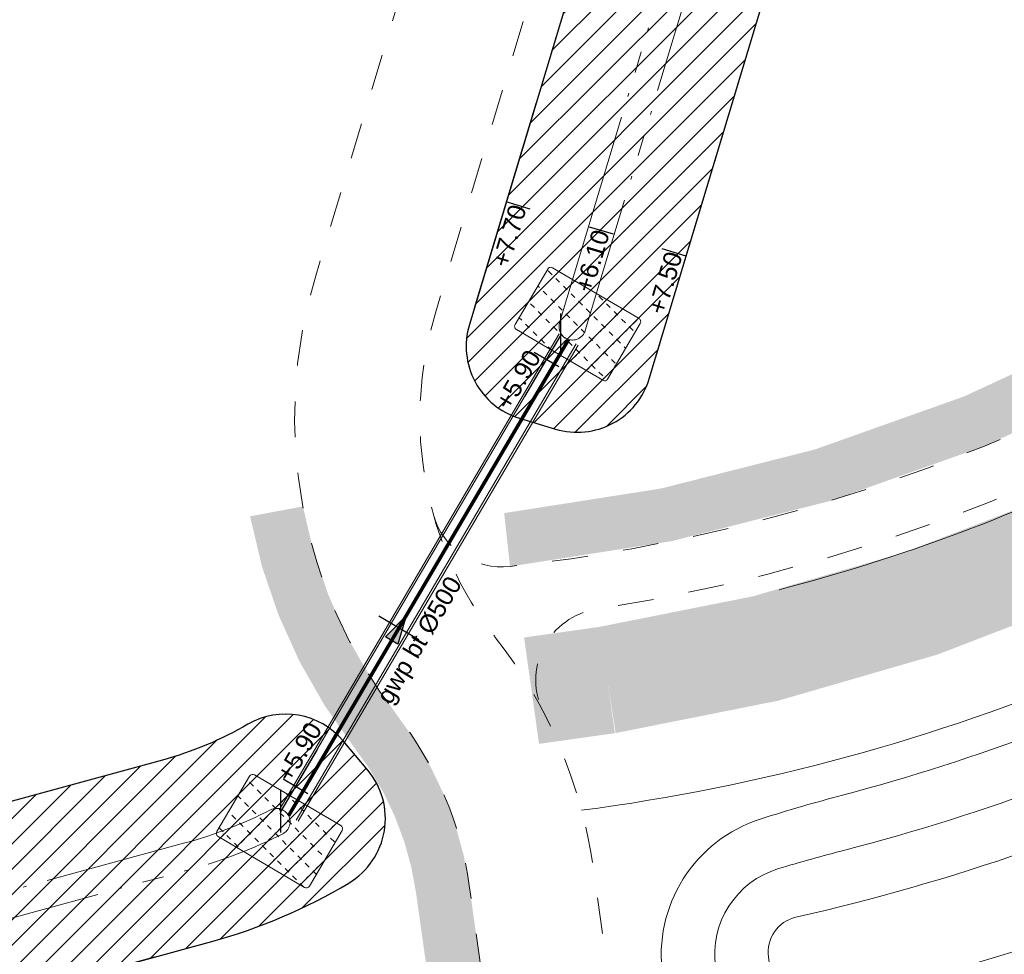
# Model space of a CAD drawing. Extents: x 98477 to 100410, y 398052 to 398969.
# Tile 164 of 256: x 98521 to 98548, y 398457 to 398483. Entities that reach past the tile are written whole.
import ezdxf
from ezdxf.enums import TextEntityAlignment as Align

# ---------------------------------------------------------------- set-up
doc = ezdxf.new("R2010")
doc.units = 0
for name, pattern in [('AL-MATERIAALS', [2, 1, -1]), ('AL-NUTSTRACE', [17, 5, -3.5, 0, -3.5, 5]), ('RI-DRAIN', [9.2, 6, -0.6, 0.1, -0.6, 0.6, -0.6, 0.1, -0.6])]:
    doc.linetypes.add(name, pattern=pattern)
for name, color, linetype, lineweight in [('N-GW-bodem A-watergang', 140, 'RI-DRAIN', 9), ('N-GW-hoogtelijn laagte NAP +6.00', 120, 'AL-HOOGTELIJN +6.00', 18), ('N-GW-hoogtelijn laagte NAP +6.50', 110, 'AL-HOOGTELIJN +6.50', 18), ('N-GW-hoogtelijn laagte NAP +7.00', 100, 'AL-HOOGTELIJN +7.00', 18), ('N-GW-hoogtelijn laagte NAP +7.50', 90, 'AL-HOOGTELIJN +7.50', 18), ('N-GW-insteek A-watergang', 160, 'RI-DRAIN', 18), ('N-IE-taludbescherming stortebed', 190, 'Continuous', 18), ('N-RI-drainageleiding', 142, 'RI-DRAIN', 25), ('N-RI-RWA b.o.b.', 162, 'Continuous', 25), ('N-RI-RWA hoofdriool buiswand', 162, 'Continuous', 13), ('N-RI-RWA strenginformatie', 162, 'Continuous', 25), ('N-RI-stroomrichting', 7, 'Continuous', 25), ('X-AL-materiaalscheiding', 1, 'AL-MATERIAALS', 18), ('X-AL-nutstrace VERWERKT', 252, 'AL-NUTSTRACE', 18), ('X-AL-planthoogte VERWERKT', 180, 'Continuous', 25), ('X-AL-rapporttekening blauw', 125, 'Continuous', 25)]:
    doc.layers.add(name, color=color, linetype=linetype, lineweight=lineweight)
for name, color, linetype, plot in [('X-AL-contourlijnen', 30, 'Continuous', False), ('X-AL-hulplijn', 30, 'Continuous', False), ('X-AL-hulplijn riolering', 30, 'Continuous', False)]:
    doc.layers.add(name, color=color, linetype=linetype, plot=plot)
doc.styles.add('CS Annotative', font='arial.ttf')
doc.styles.get("Standard").update_dxf_attribs({"font": 'txt.shx'})
doc.linetypes.add('AL-HOOGTELIJN +6.00', pattern='A,7.5,-1.5,["+6.00",Standard,S=0.9,R=0,X=-0.3,Y=-0.45],-4.5,22.5', length=36)
doc.linetypes.add('AL-HOOGTELIJN +6.50', pattern='A,7.5,-1.5,["+6.50",Standard,S=0.9,R=0,X=-0.3,Y=-0.45],-4.5,22.5', length=36)
doc.linetypes.add('AL-HOOGTELIJN +7.00', pattern='A,7.5,-1.5,["+7.00",Standard,S=0.9,R=0,X=-0.3,Y=-0.45],-4.5,22.5', length=36)
doc.linetypes.add('AL-HOOGTELIJN +7.50', pattern='A,7.5,-1.5,["+7.50",Standard,S=0.9,R=0,X=-0.3,Y=-0.45],-4.5,22.5', length=36)
pattern_1 = [(45, (0, 0), (-0.3535533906, 0.3535533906), [])]
pattern_2 = [(45, (0, 0), (-0.3535533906, 0.3535533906), [0.15, -0.15]), (135, (0, 0.1), (-0.3535533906, -0.3535533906), [0.15, -0.15])]

# ---------------------------------------------------------------- blocks, each defined once
blk = doc.blocks.new('*U441')
at = {"layer": 'X-AL-hulplijn', "flags": 128}
blk.add_lwpolyline([(-0.335, 0.101), (0.335, -0.101)], dxfattribs=at)
at = {"layer": 'X-AL-planthoogte VERWERKT', "linetype": 'Continuous', "style": 'CS Annotative'}
blk.add_attdef('HOOGTE-LINKS', text='', height=0.5, rotation=253.22, dxfattribs=at).set_placement((0, 0), align=Align.MIDDLE_RIGHT)
blk = doc.blocks.new('*U442')
at = {"layer": 'X-AL-hulplijn', "flags": 128}
blk.add_lwpolyline([(-0.335, 0.101), (0.335, -0.101)], dxfattribs=at)
at = {"layer": 'X-AL-planthoogte VERWERKT', "linetype": 'Continuous', "style": 'CS Annotative'}
blk.add_attdef('HOOGTE-LINKS', text='', height=0.5, rotation=253.22, dxfattribs=at).set_placement((0, 0), align=Align.MIDDLE_RIGHT)
blk = doc.blocks.new('*U443')
at = {"layer": 'X-AL-hulplijn', "flags": 128}
blk.add_lwpolyline([(-0.335, 0.101), (0.335, -0.101)], dxfattribs=at)
at = {"layer": 'X-AL-planthoogte VERWERKT', "linetype": 'Continuous', "style": 'CS Annotative'}
blk.add_attdef('HOOGTE-LINKS', text='', height=0.5, rotation=253.2246, dxfattribs=at).set_placement((0, 0), align=Align.MIDDLE_RIGHT)
blk = doc.blocks.new('*U541')
at = {"layer": 'N-RI-stroomrichting'}
h = blk.add_hatch(color=256, dxfattribs=at)
h.dxf.hatch_style = 1
h.paths.add_polyline_path([(1.01, 1.72), (-0.15, -2.23), (-1.88, -1.22)])
blk.add_lwpolyline([(1.01, 1.72), (-0.15, -2.23), (-1.88, -1.22)], close=True, dxfattribs=at)
at = {"layer": 'X-AL-hulplijn riolering'}
blk.add_lwpolyline([(2.8, -1.65), (-2.8, 1.65)], dxfattribs=at)
at = {"lineweight": 25, "style": 'CS Annotative'}
blk.add_attdef('Strenginformatie', text='', height=2.5, rotation=59.5385, dxfattribs=at).set_placement((2.8, -1.65), align=Align.MIDDLE_CENTER)
blk = doc.blocks.new('*U701')
at = {"layer": 'X-AL-hulplijn riolering', "flags": 128}
for points in [[(5.07, 8.62), (0, 0)], [(3.75, 2.43), (0.3, 4.46)], [(0, -3), (0, 3)]]:
    blk.add_lwpolyline(points, dxfattribs=at)
at = {"layer": 'N-RI-RWA b.o.b.', "linetype": 'Continuous', "style": 'CS Annotative'}
blk.add_attdef('B.o.b.rechts', text='', height=0.5, rotation=59.5385, dxfattribs=at).set_placement((0.06, 0.89), align=Align.MIDDLE_LEFT)
blk = doc.blocks.new('*U700')
at = {"layer": 'X-AL-hulplijn riolering', "flags": 128}
for points in [[(0, -3), (0, 3)], [(0, 0), (-5.07, -8.62)], [(-0.3, -4.46), (-3.75, -2.43)]]:
    blk.add_lwpolyline(points, dxfattribs=at)
at = {"layer": 'N-RI-RWA b.o.b.', "linetype": 'Continuous', "style": 'CS Annotative'}
blk.add_attdef('B.o.b.links', text='', height=0.5, rotation=59.5385, dxfattribs=at).set_placement((-0.75, -0.49), align=Align.MIDDLE_RIGHT)

msp = doc.modelspace()

# ---------------------------------------------------------------- hatches: boundary and pattern name
at = {"layer": 'N-IE-taludbescherming stortebed'}
h = msp.add_hatch(dxfattribs=at)
h.set_pattern_fill('CS-BOUWWEG', color=256, scale=0.5)
h.set_pattern_definition(pattern_2)
edge = h.paths.add_edge_path()
edge.add_arc((98535.649, 398475.739), 0.1, 59.5385, 149.5385)
edge.add_line((98535.563, 398475.789), (98534.65, 398474.238))
edge.add_arc((98534.736, 398474.187), 0.1, 149.5385, 239.5385)
edge.add_line((98534.686, 398474.101), (98537.099, 398472.682))
edge.add_arc((98537.15, 398472.768), 0.1, 239.5385, 329.5385)
edge.add_line((98537.236, 398472.717), (98538.149, 398474.269))
edge.add_arc((98538.062, 398474.319), 0.1, 329.5385, 419.5385)
edge.add_line((98538.113, 398474.405), (98535.7, 398475.825))
h = msp.add_hatch(dxfattribs=at)
h.set_pattern_fill('CS-BOUWWEG', color=256, scale=0.5)
h.set_pattern_definition(pattern_2)
edge = h.paths.add_edge_path()
edge.add_arc((98527.32, 398461.577), 0.1, 59.5385, 149.5385)
edge.add_line((98527.234, 398461.628), (98526.321, 398460.076))
edge.add_arc((98526.407, 398460.025), 0.1, 149.5385, 239.5385)
edge.add_line((98526.357, 398459.939), (98528.77, 398458.52))
edge.add_arc((98528.821, 398458.606), 0.1, 239.5385, 329.5385)
edge.add_line((98528.907, 398458.555), (98529.82, 398460.107))
edge.add_arc((98529.733, 398460.157), 0.1, 329.5385, 419.5385)
edge.add_line((98529.784, 398460.244), (98527.37, 398461.663))
at = {"layer": 'X-AL-rapporttekening blauw'}
h = msp.add_hatch(dxfattribs=at)
h.set_pattern_fill('ANSI31', color=256, scale=20)
h.set_pattern_definition(pattern_1)
edge = h.paths.add_edge_path()
edge.add_arc((98451.743, 398553.733), 106.35, 343.22457, 345.05669)
edge.add_line((98554.496, 398526.309), (98577.495, 398612.484))
edge.add_arc((98575.08, 398613.129), 2.5, 345.0567, 433.6)
edge.add_line((98575.786, 398615.527), (98575.546, 398615.597))
edge.add_arc((98574.84, 398613.199), 2.5, 73.6, 165.0567)
edge.add_line((98572.425, 398613.844), (98549.424, 398527.663))
edge.add_arc((98451.743, 398553.733), 101.1, 343.22457, 345.05669, ccw=False)
edge.add_line((98548.54, 398524.553), (98533.374, 398474.24))
edge.add_arc((98535.384, 398473.634), 2.1, 163.2246, 253.2246)
edge.add_line((98534.778, 398471.623), (98535.783, 398471.32))
edge.add_arc((98536.39, 398473.331), 2.1, 253.2246, 343.2246)
edge.add_line((98538.4, 398472.725), (98553.567, 398523.038))
h = msp.add_hatch(dxfattribs=at)
h.set_pattern_fill('ANSI31', color=256, scale=20)
h.set_pattern_definition(pattern_1)
edge = h.paths.add_edge_path()
edge.add_line((98524.798, 398462.075), (98479.448, 398449.729))
edge.add_arc((98480.237, 398446.834), 3, 105.2304, 188.983)
edge.add_line((98477.273, 398446.365), (98539.385, 398053.451))
edge.add_arc((98541.46, 398053.779), 2.1, 188.983, 288.983)
edge.add_line((98542.143, 398051.793), (98543.151, 398052.14))
edge.add_arc((98542.468, 398054.125), 2.1, 288.983, 368.983)
edge.add_line((98544.542, 398054.453), (98483.054, 398443.422))
edge.add_arc((98485.029, 398443.734), 2, 105.2304, 188.983, ccw=False)
edge.add_line((98484.504, 398445.664), (98526.177, 398457.01))
edge.add_arc((98522.171, 398471.724), 15.25, 285.2304, 300.915)
edge.add_arc((98528.927, 398460.442), 2.1, 300.915, 400.1042)
edge.add_line((98530.533, 398461.795), (98529.847, 398462.61))
edge.add_arc((98528.241, 398461.257), 2.1, 40.1042, 120.1097)
edge.add_arc((98522.171, 398471.724), 10, 285.2304, 300.1097, ccw=False)

# ---------------------------------------------------------------- linework, layer by layer
at = {"layer": 'N-GW-bodem A-watergang', "flags": 128}
for points in [[(98535.895, 398474.29), (98550.838, 398523.86, 0.007994), (98551.743, 398527.044), (98574.645, 398612.856, -1), (98575.37, 398612.662), (98552.467, 398526.851, -0.007994), (98551.556, 398523.644), (98536.613, 398474.073, -1)], [(98525.428, 398459.76, 0.051831), (98527.819, 398460.685, -1), (98528.161, 398460.018, -0.051831), (98525.625, 398459.036), (98481.271, 398446.96, 0.382626), (98480.546, 398445.839), (98542.409, 398054.496, -1), (98541.668, 398054.379), (98479.644, 398446.74, -0.382626), (98480.079, 398447.413)]]:
    msp.add_lwpolyline(points, format="xyb", close=True, dxfattribs=at)
at = {"layer": 'N-GW-hoogtelijn laagte NAP +6.00', "flags": 128}
msp.add_lwpolyline([(98541.73, 398456.572), (98541.809, 398456.006, 0.447071), (98543.047, 398455.176, 0.0725), (98577.112, 398469.388, -0.051823), (98614.584, 398486.866, -0.06229), (98637.109, 398491.631, 0.429981), (98641.642, 398497.299), (98641.567, 398497.847, 0.419988), (98638.125, 398500.398, 0.127921), (98566.381, 398469.07, -0.111136), (98542.498, 398457.686, 0.389872)], format="xyb", close=True, dxfattribs=at)
at = {"layer": 'N-GW-hoogtelijn laagte NAP +6.50', "flags": 128}
msp.add_lwpolyline([(98829.525, 398470.312, -0.120751), (98842.218, 398462.326, -0.140452), (98847.402, 398452.603), (98866.354, 398364.013, -0.009377), (98867.069, 398360.331, -0.001661), (98873.822, 398320.973, -0.064051), (98874.141, 398312.737), (98874.048, 398311.699, 0.482957), (98875.183, 398310.62), (98875.984, 398310.732, 0.392127), (98876.843, 398311.786), (98876.427, 398318.325, 0.036795), (98876.041, 398321.121), (98843.38, 398473.793, 0.314939), (98834.993, 398481.604), (98740.607, 398494.869, -0.068789), (98733.363, 398496.928, 0.068789), (98730.07, 398497.864), (98695.976, 398502.656, 0.091342), (98691.813, 398502.479, -0.092353), (98684.951, 398502.2, 0.197172), (98569.34, 398473.207, 0.007777), (98565.454, 398470.25, -0.103616), (98543.864, 398459.561, 0.009626), (98542.01, 398459.043, 0.370347), (98540.253, 398456.301), (98540.324, 398455.798, 0.445312), (98543.405, 398453.721, 0.002345), (98543.859, 398453.837, 0.046909), (98566.644, 398462.096, -0.007226), (98583.895, 398469.946, 0.0361), (98596.655, 398476.666, -0.275649), (98690.162, 398478.442, -0.256715), (98710.28, 398445.576, 0.441701), (98711.418, 398444.632), (98713.35, 398444.904, 0.359055), (98714.209, 398445.842, -0.097239), (98720.876, 398472.374), (98720.876, 398472.374), (98720.876, 398472.374, -0.275381), (98739.127, 398484.682, -0.065182), (98790.262, 398480.876, -0.029193), (98829.525, 398470.312)], format="xyb", dxfattribs=at)
at = {"layer": 'N-GW-hoogtelijn laagte NAP +7.00', "flags": 128}
for points in [[(98542.032, 398466.834, 0.103376), (98560.819, 398476.146, -0.007777), (98564.891, 398479.245, -0.197172), (98686.024, 398509.623, 0.155753), (98692.774, 398510.75, -0.254786), (98697.557, 398510.632, 0.096266), (98700.624, 398509.576), (98731.114, 398505.291, -0.068789), (98736.382, 398503.794, 0.068789), (98741.651, 398502.296), (98838.244, 398488.72)], [(98875.544, 398309.863, -0.482957), (98873.274, 398312.021), (98873.344, 398312.809, 0.064051), (98873.033, 398320.84, 0.00166), (98866.284, 398360.178, 0.009378), (98865.568, 398363.86), (98846.825, 398451.478, 0.15975), (98840.551, 398462.246, 0.101645), (98829.051, 398468.888, 0.029193), (98789.957, 398479.408, 0.065182), (98739.211, 398483.185, 0.275381), (98722.233, 398471.735, 0.10166), (98715.654, 398444.548, -0.364005), (98714.794, 398443.592), (98702.264, 398441.831, -0.278667), (98701.312, 398442.238, 0.062213), (98698.026, 398445.782, -0.06516), (98686.167, 398458.177, 0.319116), (98607.001, 398478.142, 0.01657), (98567.199, 398460.92, -0.047744), (98543.764, 398452.469, -0.447124), (98538.81, 398455.788), (98538.772, 398456.065, -0.366221), (98541.527, 398460.435, -0.011844), (98543.801, 398461.096, 0.102186), (98564.527, 398471.429, -0.007777), (98568.45, 398474.415, -0.197172), (98685.165, 398503.685, 0.095588), (98691.694, 398503.992, -0.094577), (98695.813, 398504.194), (98730.279, 398499.35, -0.068789), (98733.967, 398498.301, 0.068789), (98740.816, 398496.354), (98838.965, 398482.56, -0.314939), (98843.158, 398478.655), (98876.823, 398321.288, -0.036795), (98877.225, 398318.376), (98877.63, 398312.022, -0.392127), (98875.912, 398309.914), (98875.544, 398309.863)], [(98536.508, 398460.672, 0.134539), (98563.909, 398472.215, -0.007777), (98567.857, 398475.22, -0.065643), (98604.373, 398495.357, -0.065643)]]:
    msp.add_lwpolyline(points, format="xyb", dxfattribs=at)
at = {"layer": 'N-GW-hoogtelijn laagte NAP +7.50', "flags": 128}
msp.add_lwpolyline([(98876.995, 398308.552), (98873.982, 398308.128, -0.406006), (98871.731, 398309.775, -0.064336), (98871.681, 398311.055), (98871.85, 398312.943, 0.064051), (98871.554, 398320.592, 0.00283), (98859.896, 398387.598, 0.008208), (98858.945, 398392.43), (98846.749, 398449.441, 0.130896), (98842.077, 398458.615, 0.130282), (98828.578, 398467.465, 0.029193), (98789.652, 398477.939, 0.065182), (98739.294, 398481.687, 0.275381), (98723.59, 398471.096, 0.106263), (98717.122, 398443.257, -0.369171), (98716.261, 398442.283), (98701.551, 398440.216, -0.291409), (98700.573, 398440.662, 0.074053), (98697.061, 398444.634, -0.044003), (98684.657, 398457.074, 0.323101), (98607.551, 398476.746, 0.01657), (98567.84, 398459.564, -0.053994), (98540.931, 398450.238, 0.389213), (98539.399, 398448.011), (98539.726, 398445.684)], format="xyb", dxfattribs=at)
at = {"layer": 'N-GW-insteek A-watergang', "flags": 128}
msp.add_lwpolyline([(98553.567, 398523.038, 0.007994), (98554.496, 398526.309), (98577.495, 398612.484, 0.406787), (98575.786, 398615.527), (98575.546, 398615.597, 0.42168), (98572.425, 398613.844), (98549.424, 398527.663, -0.007994), (98548.54, 398524.553), (98533.374, 398474.24, 0.414214), (98534.778, 398471.623), (98535.783, 398471.32, 0.414214), (98538.4, 398472.725)], format="xyb", close=True, dxfattribs=at)
msp.add_lwpolyline([(98526.177, 398457.01, 0.068544), (98530.006, 398458.641, 0.462008), (98530.533, 398461.795), (98529.847, 398462.61, 0.363997), (98527.187, 398463.074, -0.065015), (98524.798, 398462.075), (98479.448, 398449.729, 0.382626), (98477.273, 398446.365), (98539.385, 398053.451, 0.466308), (98542.143, 398051.793), (98543.151, 398052.14, 0.36397), (98544.542, 398054.453), (98483.054, 398443.422, -0.382626), (98484.504, 398445.664), (98526.177, 398457.01)], format="xyb", dxfattribs=at)
at = {"layer": 'N-IE-taludbescherming stortebed', "flags": 128}
for points in [[(98535.7, 398475.825, 0.414214), (98535.563, 398475.789), (98534.65, 398474.238, 0.414214), (98534.686, 398474.101), (98537.099, 398472.682, 0.414214), (98537.236, 398472.717), (98538.149, 398474.269, 0.414214), (98538.113, 398474.405), (98535.7, 398475.825)], [(98527.37, 398461.663, 0.414214), (98527.234, 398461.628), (98526.321, 398460.076, 0.414214), (98526.357, 398459.939), (98528.77, 398458.52, 0.414214), (98528.907, 398458.555), (98529.82, 398460.107, 0.414214), (98529.784, 398460.244), (98527.37, 398461.663)]]:
    msp.add_lwpolyline(points, format="xyb", dxfattribs=at)
at = {"layer": 'N-RI-drainageleiding', "const_width": 0.1, "flags": 128}
msp.add_lwpolyline([(98528.324, 398460.522), (98536.146, 398473.822)], dxfattribs=at)
at = {"layer": 'N-RI-RWA hoofdriool buiswand', "flags": 128}
for points in [[(98528.057, 398460.68), (98535.879, 398473.979)], [(98528.108, 398460.649), (98535.93, 398473.949)], [(98528.539, 398460.396), (98536.361, 398473.696)], [(98528.591, 398460.365), (98536.413, 398473.665)]]:
    msp.add_lwpolyline(points, dxfattribs=at)
at = {"layer": 'X-AL-contourlijnen', "flags": 128}
for points in [[(98553.567, 398523.038, 0.007994), (98554.496, 398526.309), (98577.495, 398612.484, 0.406787), (98575.786, 398615.527), (98575.546, 398615.597, 0.42168), (98572.425, 398613.844), (98549.424, 398527.663, -0.007994), (98548.54, 398524.553), (98533.374, 398474.24, 0.414214), (98534.778, 398471.623), (98535.783, 398471.32, 0.414214), (98538.4, 398472.725)], [(98524.798, 398462.075), (98479.448, 398449.729, 0.382626), (98477.273, 398446.365), (98539.385, 398053.451, 0.466308), (98542.143, 398051.793), (98543.151, 398052.14, 0.36397), (98544.542, 398054.453), (98483.054, 398443.422, -0.382626), (98484.504, 398445.664), (98526.177, 398457.01, 0.068544), (98530.006, 398458.641, 0.462008), (98530.533, 398461.795), (98529.847, 398462.61, 0.363997), (98527.187, 398463.074, -0.065015)]]:
    msp.add_lwpolyline(points, format="xyb", close=True, dxfattribs=at)
at = {"layer": 'X-AL-materiaalscheiding', "flags": 128}
for points in [[(98609.45, 398748.389, 0.021141), (98607.927, 398744.131), (98570.911, 398624.981, 0.0101), (98568.633, 398617.087), (98545.076, 398528.823, -0.007994), (98544.232, 398525.852), (98529.065, 398475.539, 0.243568), (98531.35, 398463.335, -0.131564), (98533.37, 398458.573), (98535.019, 398446.84)], [(98572.389, 398617.569, 0.001794), (98572.014, 398616.184), (98548.458, 398527.921, -0.007994), (98547.583, 398524.842), (98532.416, 398474.529, 0.243568), (98534.108, 398465.489, -0.131564), (98536.836, 398459.06), (98538.485, 398447.327)], [(98532.367, 398468.926, 0.366373), (98534.509, 398467.481, 0.140181), (98559.583, 398477.718, -0.007777), (98563.704, 398480.855, -0.079549), (98610.491, 398504.993, 0.390267), (98611.15, 398506.177, -0.131374), (98611.407, 398516.501), (98613.29, 398522.898), (98614.542, 398522.531), (98612.655, 398516.136, 0.127954), (98612.356, 398506.724, 0.436346), (98613.625, 398505.989, -0.110806), (98686.31, 398511.602, -0.11037)], [(98686.096, 398510.118, 0.197172), (98564.594, 398479.648, 0.007777), (98560.51, 398476.539, -0.128793), (98536.923, 398466.288, 0.512689), (98535.454, 398463.391)]]:
    msp.add_lwpolyline(points, format="xyb", dxfattribs=at)
at = {"layer": 'X-AL-nutstrace VERWERKT', "flags": 128}
for points, const_width in [([(98534.428, 398468.227, 0.140181), (98559.12, 398478.308, -0.007777), (98563.259, 398481.459, -0.151081), (98656.578, 398513.963)], 1.5), ([(98838.036, 398487.235), (98741.449, 398500.809), (98685.819, 398508.137, 0.197187), (98565.781, 398478.038, 0.007777), (98561.746, 398474.967, -0.128793), (98537.23, 398464.311), (98536.12, 398464.155), (98535.111, 398464.013)], 3), ([(98527.984, 398469.021, 0.120029), (98530.758, 398462.873, -0.131564), (98532.627, 398458.468), (98546.16, 398362.18), (98564.232, 398364.72, -0.414214), (98568.467, 398361.529), (98575.578, 398310.938, -0.431608), (98572.376, 398306.689), (98554.315, 398304.151), (98579.874, 398122.288)], 1.5)]:
    msp.add_lwpolyline(points, format="xyb", dxfattribs=dict(at, const_width=const_width))

# ---------------------------------------------------------------- block references
at = {"layer": 'N-RI-RWA b.o.b.'}
ref = msp.add_blockref('*U700', (98535.93, 398473.949), dxfattribs=dict(at, xscale=0.2, yscale=0.2, zscale=0.2))
ref.add_attrib('B.o.b.links', '+5.90', dxfattribs={"linetype": 'Continuous', "height": 0.5, "rotation": 59.5385, "style": 'CS Annotative'}).set_placement((98535.18, 398473.462), align=Align.MIDDLE_RIGHT)
ref = msp.add_blockref('*U701', (98528.108, 398460.649), dxfattribs=dict(at, xscale=0.2, yscale=0.2, zscale=0.2))
ref.add_attrib('B.o.b.rechts', '+5.90', dxfattribs={"linetype": 'Continuous', "height": 0.5, "rotation": 59.5385, "style": 'CS Annotative'}).set_placement((98528.169, 398461.542), align=Align.MIDDLE_LEFT)
at = {"layer": 'N-RI-RWA strenginformatie'}
ref = msp.add_blockref('*U541', (98531.404, 398465.76), dxfattribs=dict(at, xscale=0.2, yscale=0.2, zscale=0.2))
ref.add_attrib('Strenginformatie', 'gwp bt %%C500', dxfattribs={"linetype": 'Continuous', "lineweight": 25, "height": 0.5, "rotation": 59.5385, "style": 'CS Annotative'}).set_placement((98531.965, 398465.431), align=Align.MIDDLE_CENTER)
at = {"layer": 'X-AL-planthoogte VERWERKT', "rotation": 179.9999999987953}
for name, p, values in [('*U441', (98534.74, 398477.562), {'HOOGTE-LINKS': '+7.70'}), ('*U443', (98537.062, 398476.862), {'HOOGTE-LINKS': '+6.10'}), ('*U442', (98539.097, 398476.249), {'HOOGTE-LINKS': '+7.50'})]:
    msp.add_blockref(name, p, dxfattribs=at).add_auto_attribs(values)

doc.saveas('drawing.dxf')
